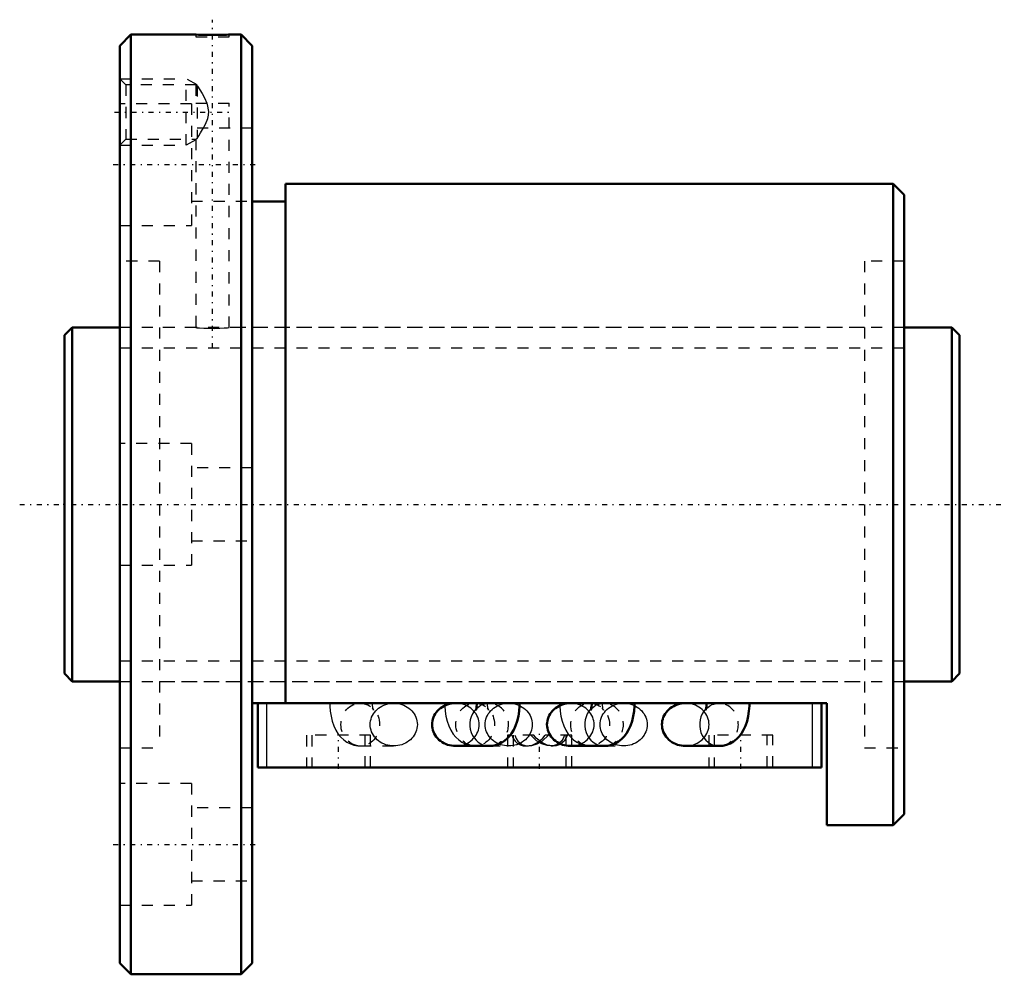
# Model space of a CAD drawing. Header units: millimetres. Extents: x -4 to 85, y -42.5 to 43.9.
import ezdxf

# ---------------------------------------------------------------- set-up
doc = ezdxf.new("R2010")
doc.units = ezdxf.units.MM
doc.linetypes.add('Center', pattern=[1.5, 0.45, -0.5, 0.05, -0.5])
doc.linetypes.add('Dashed', pattern=[2, 1, -1])
for name, color, linetype, lineweight in [('2d ConnectionPoints', 7, 'Continuous', 50), ('AM_0', 7, 'Continuous', 50), ('AM_4', 3, 'Continuous', 25), ('AM_5', 3, 'Continuous', 25), ('AM_7', 7, 'Center', 25), ('AM_9', 6, 'Dashed', 25)]:
    doc.layers.add(name, color=color, linetype=linetype, lineweight=lineweight)

# ---------------------------------------------------------------- blocks, each defined once
blk = doc.blocks.new('1_BNF_3205_7_5RR_Nut_0_in_BNF3205V_7_5RRG1_81LC0_000_rev_4')
at = {"layer": 'AM_0'}
for p, q in [((6, 42.5), (5, 41.5)), ((6, 42.5), (6, -42.5)), ((11.9, 42.5), (6, 42.5)), ((16, 42.5), (14.882, 42.5)), ((16, 42.5), (16, -42.5)), ((17, 41.5), (16, 42.5)), ((5, 41.5), (5, -41.5)), ((17, 41.5), (17, -41.5)), ((75, 29), (20, 29)), ((20, 29), (20, -17.98)), ((76, 28), (75, 29)), ((75, 29), (75, -29)), ((76, 28), (76, -28)), ((20, 27.4), (17, 27.4)), ((69, -17.98), (17, -17.98)), ((17.5, -23.78), (17.5, -17.98)), ((37.317, -17.981), (35.398, -17.981)), ((47.717, -17.981), (45.798, -17.981)), ((58.117, -17.981), (56.198, -17.981)), ((68.5, -23.78), (68.5, -17.98)), ((69, -29), (69, -17.98)), ((35.398, -21.846), (38.432, -21.846)), ((45.798, -21.846), (48.832, -21.846)), ((56.198, -21.846), (59.232, -21.846)), ((68.5, -23.78), (17.5, -23.78)), ((75, -29), (76, -28)), ((69, -29), (75, -29)), ((5, -41.5), (6, -42.5)), ((16, -42.5), (17, -41.5)), ((6, -42.5), (16, -42.5))]:
    blk.add_line(p, q, dxfattribs=at)
for points in [[(14.9, 42.5), (14.86, 42.499), (14.664, 42.492), (14.326, 42.484), (13.883, 42.476), (13.385, 42.474), (12.89, 42.477), (12.452, 42.484), (12.121, 42.493), (11.934, 42.499), (11.9, 42.5)], [(35.398, -17.981), (35.212, -17.988), (35.028, -18.01), (34.846, -18.047), (34.669, -18.098), (34.497, -18.162), (34.332, -18.24), (34.175, -18.33), (34.027, -18.433), (33.89, -18.547), (33.765, -18.671), (33.651, -18.805), (33.551, -18.947), (33.466, -19.097), (33.394, -19.252), (33.338, -19.413), (33.298, -19.578), (33.274, -19.745), (33.266, -19.913)], [(37.317, -17.98), (37.315, -18.081), (37.3, -18.272), (37.275, -18.432), (37.251, -18.533), (37.233, -18.587), (37.229, -18.596)], [(38.432, -21.846), (38.779, -21.819), (39.124, -21.738), (39.445, -21.61), (39.739, -21.44), (40.006, -21.232), (40.247, -20.988), (40.463, -20.707), (40.656, -20.384), (40.826, -20.012), (40.968, -19.591), (41.074, -19.142), (41.143, -18.684), (41.177, -18.225), (41.182, -17.98)], [(45.798, -17.981), (45.612, -17.988), (45.428, -18.01), (45.246, -18.047), (45.069, -18.098), (44.897, -18.162), (44.732, -18.24), (44.575, -18.33), (44.427, -18.433), (44.29, -18.547), (44.165, -18.671), (44.051, -18.805), (43.951, -18.947), (43.866, -19.097), (43.794, -19.252), (43.738, -19.413), (43.698, -19.578), (43.674, -19.745), (43.666, -19.913)], [(47.717, -17.98), (47.715, -18.081), (47.7, -18.272), (47.675, -18.432), (47.651, -18.533), (47.633, -18.587), (47.629, -18.596)], [(48.832, -21.846), (49.179, -21.819), (49.524, -21.738), (49.845, -21.61), (50.139, -21.44), (50.406, -21.232), (50.647, -20.988), (50.863, -20.707), (51.056, -20.384), (51.226, -20.012), (51.368, -19.591), (51.474, -19.142), (51.543, -18.684), (51.577, -18.225), (51.582, -17.98)], [(56.198, -17.981), (56.012, -17.988), (55.828, -18.01), (55.646, -18.047), (55.469, -18.098), (55.297, -18.162), (55.132, -18.24), (54.975, -18.33), (54.827, -18.433), (54.69, -18.547), (54.565, -18.671), (54.451, -18.805), (54.351, -18.947), (54.266, -19.097), (54.194, -19.252), (54.138, -19.413), (54.098, -19.578), (54.074, -19.745), (54.066, -19.913)], [(58.117, -17.98), (58.115, -18.081), (58.1, -18.272), (58.075, -18.432), (58.051, -18.533), (58.033, -18.587), (58.029, -18.596)], [(59.232, -21.846), (59.579, -21.819), (59.924, -21.738), (60.245, -21.61), (60.539, -21.44), (60.806, -21.232), (61.047, -20.988), (61.263, -20.707), (61.456, -20.384), (61.626, -20.012), (61.768, -19.591), (61.874, -19.142), (61.943, -18.684), (61.977, -18.225), (61.982, -17.98)], [(33.266, -19.913), (33.274, -20.082), (33.298, -20.249), (33.338, -20.413), (33.394, -20.574), (33.466, -20.73), (33.551, -20.88), (33.651, -21.022), (33.765, -21.155), (33.89, -21.28), (34.027, -21.394), (34.175, -21.496), (34.332, -21.587), (34.497, -21.665), (34.669, -21.729), (34.846, -21.78), (35.028, -21.816), (35.212, -21.838), (35.398, -21.846)], [(43.666, -19.913), (43.674, -20.082), (43.698, -20.249), (43.738, -20.413), (43.794, -20.574), (43.866, -20.73), (43.951, -20.88), (44.051, -21.022), (44.165, -21.155), (44.29, -21.28), (44.427, -21.394), (44.575, -21.496), (44.732, -21.587), (44.897, -21.665), (45.069, -21.729), (45.246, -21.78), (45.428, -21.816), (45.612, -21.838), (45.798, -21.846)], [(54.066, -19.913), (54.074, -20.082), (54.098, -20.249), (54.138, -20.413), (54.194, -20.574), (54.266, -20.73), (54.351, -20.88), (54.451, -21.022), (54.565, -21.155), (54.69, -21.28), (54.827, -21.394), (54.975, -21.496), (55.132, -21.587), (55.297, -21.665), (55.469, -21.729), (55.646, -21.78), (55.828, -21.816), (56.012, -21.838), (56.198, -21.846)]]:
    blk.add_lwpolyline(points, dxfattribs=at)
at = {"layer": 'AM_4'}
for p, q in [((18.3, -23.78), (18.3, -17.98)), ((67.7, -23.78), (67.7, -17.98))]:
    blk.add_line(p, q, dxfattribs=at)
for centre in [(38.432, -19.913), (48.832, -19.913), (59.232, -19.913)]:
    blk.add_ellipse(centre, major_axis=(0, 1.932), ratio=0.906308, start_param=0.74556, end_param=3.144613, dxfattribs=at)
at = {"layer": 'AM_5', "linetype": 'Dashed'}
for p, q in [((5, 38.5), (11, 38.5)), ((11, 32.5), (11, 38.5)), ((12, 37.958), (11, 38.5)), ((11.9, 32.987), (11, 32.5)), ((5, 32.5), (11, 32.5))]:
    blk.add_line(p, q, dxfattribs=at)
at = {"layer": 'AM_7'}
for p, q in [((13.4, 14.15), (13.4, 43.85)), ((4.52, 35.5), (15.08, 35.5)), ((4.4, 30.744), (17.6, 30.744)), ((24.8, -23.925), (24.8, -20.735)), ((43, -23.925), (43, -20.735)), ((61.2, -23.925), (61.2, -20.735)), ((4.4, -30.744), (17.6, -30.744))]:
    blk.add_line(p, q, dxfattribs=at)
at = {"layer": 'AM_9'}
for p, q in [((11.9, 42.5), (11.9, 42.3)), ((11.9, 42.3), (14.9, 42.3)), ((14.9, 42.3), (14.9, 42.5)), ((5.541, 37.958), (5, 38.5)), ((11.912, 37.958), (5.541, 37.958)), ((5.541, 37.958), (5.541, 33.041)), ((11.9, 37.958), (11.9, 36.3)), ((12, 37.899), (11.9, 37.958)), ((12, 37.899), (12, 33.101)), ((11.5, 36.244), (5, 36.244)), ((11.5, 36.244), (11.5, 25.244)), ((11.9, 36.3), (14.9, 36.3)), ((14.9, 15.998), (14.9, 36.3)), ((17, 34.044), (11.5, 34.044)), ((5, 32.5), (5.541, 33.041)), ((5.541, 33.041), (11.912, 33.041)), ((11.9, 33.041), (12, 33.101)), ((11.9, 33.049), (11.9, 16)), ((11.5, 27.444), (17, 27.444)), ((5, 25.244), (11.5, 25.244)), ((8.6, 22), (5, 22)), ((8.6, 22), (8.6, -22)), ((72.4, 22), (72.4, -22)), ((76, 22), (72.4, 22)), ((11.9, 16), (8.6, 16)), ((72.4, 16), (14.881, 16)), ((11.5, 5.5), (5, 5.5)), ((11.5, 5.5), (11.5, -5.5)), ((17, 3.3), (11.5, 3.3)), ((11.5, -3.3), (17, -3.3)), ((5, -5.5), (11.5, -5.5)), ((8.6, -16), (72.4, -16)), ((26.768, -17.981), (26.841, -17.983)), ((29.802, -17.981), (26.768, -17.981)), ((26.841, -17.983), (26.9, -17.987)), ((40.202, -17.981), (37.317, -17.981)), ((50.602, -17.981), (47.717, -17.981)), ((59.232, -17.981), (58.117, -17.981)), ((27.7, -20.88), (21.9, -20.88)), ((21.9, -20.88), (21.9, -23.78)), ((22.4, -20.88), (22.4, -23.78)), ((27.2, -23.78), (27.2, -20.88)), ((27.7, -23.78), (27.7, -20.88)), ((42.485, -20.88), (40.1, -20.88)), ((40.1, -20.88), (40.1, -23.78)), ((40.483, -20.88), (40.58, -21.109)), ((40.6, -20.88), (40.6, -23.78)), ((45.9, -20.88), (43.515, -20.88)), ((45.4, -23.78), (45.4, -20.88)), ((45.9, -23.78), (45.9, -20.88)), ((64.1, -20.88), (58.3, -20.88)), ((58.3, -20.88), (58.3, -23.78)), ((58.8, -20.88), (58.8, -23.78)), ((63.6, -23.78), (63.6, -20.88)), ((64.1, -23.78), (64.1, -20.88)), ((5, -22), (8.6, -22)), ((26.768, -21.846), (29.802, -21.846)), ((38.432, -21.846), (40.202, -21.846)), ((41.775, -21.846), (41.992, -21.846)), ((44.008, -21.846), (44.225, -21.846)), ((48.832, -21.846), (50.602, -21.846)), ((72.4, -22), (76, -22)), ((11.5, -25.244), (5, -25.244)), ((11.5, -25.244), (11.5, -36.244)), ((17, -27.444), (11.5, -27.444)), ((11.5, -34.044), (17, -34.044)), ((5, -36.244), (11.5, -36.244))]:
    blk.add_line(p, q, dxfattribs=at)
for points in [[(12, 37.899), (12.031, 37.851), (12.25, 37.503), (12.454, 37.162), (12.66, 36.79), (12.886, 36.3)], [(12, 33.101), (12.156, 33.347), (12.319, 33.611), (12.491, 33.903), (12.751, 34.389), (12.961, 34.914), (13.034, 35.225), (13.055, 35.544), (12.934, 36.17), (12.886, 36.3)], [(11.9, 16), (11.984, 15.992), (12.227, 15.973), (12.602, 15.95), (13.068, 15.933), (13.571, 15.93), (14.052, 15.943), (14.461, 15.965), (14.752, 15.987), (14.891, 15.999), (14.9, 16)], [(24.018, -17.98), (24.023, -18.231), (24.057, -18.687), (24.126, -19.14), (24.232, -19.589), (24.384, -20.036), (24.567, -20.427), (24.779, -20.766), (25.015, -21.056), (25.276, -21.302), (25.563, -21.505), (25.873, -21.663), (26.201, -21.774), (26.541, -21.834), (26.768, -21.846)], [(26.9, -17.987), (27.055, -18.007), (27.064, -18.009)], [(27.064, -18.009), (27.326, -18.083), (27.45, -18.137)], [(27.67, -19.913), (27.678, -19.745), (27.702, -19.578), (27.743, -19.413), (27.799, -19.252), (27.87, -19.097), (27.956, -18.947), (28.056, -18.805), (28.169, -18.671), (28.295, -18.547), (28.432, -18.433), (28.579, -18.33), (28.736, -18.24), (28.901, -18.162), (29.073, -18.098), (29.25, -18.047), (29.432, -18.01), (29.616, -17.988), (29.802, -17.981)], [(27.844, -18.424), (27.859, -18.44), (27.933, -18.533), (27.965, -18.586), (27.971, -18.596)], [(27.953, -18.546), (27.934, -18.472), (27.909, -18.344), (27.891, -18.177), (27.883, -17.98)], [(27.971, -18.596), (27.97, -18.594), (27.956, -18.557), (27.953, -18.546)], [(29.802, -17.981), (29.988, -17.988), (30.172, -18.01), (30.354, -18.047), (30.531, -18.098), (30.703, -18.162), (30.868, -18.24), (31.025, -18.33), (31.173, -18.433), (31.31, -18.547), (31.435, -18.671), (31.549, -18.805), (31.649, -18.947), (31.734, -19.097), (31.806, -19.252), (31.862, -19.413), (31.902, -19.578), (31.926, -19.745), (31.934, -19.913), (31.926, -20.082), (31.902, -20.249), (31.862, -20.413), (31.806, -20.574), (31.734, -20.73), (31.649, -20.88), (31.549, -21.022), (31.435, -21.155), (31.31, -21.28), (31.173, -21.394), (31.025, -21.496), (30.868, -21.587), (30.703, -21.665), (30.531, -21.729), (30.354, -21.78), (30.172, -21.816), (29.988, -21.838), (29.802, -21.846)], [(34.418, -17.98), (34.423, -18.231), (34.457, -18.687), (34.526, -19.14), (34.632, -19.589), (34.784, -20.036), (34.967, -20.427), (35.179, -20.766), (35.415, -21.056), (35.676, -21.302), (35.963, -21.505), (36.273, -21.663), (36.601, -21.774), (36.941, -21.834), (37.168, -21.846)], [(35.398, -21.846), (35.584, -21.838), (35.768, -21.816), (35.95, -21.78), (36.127, -21.729), (36.299, -21.665), (36.464, -21.587), (36.621, -21.496), (36.768, -21.394), (36.905, -21.28), (37.031, -21.155), (37.144, -21.022), (37.244, -20.88), (37.33, -20.73), (37.401, -20.574), (37.457, -20.413), (37.498, -20.249), (37.522, -20.082), (37.53, -19.913), (37.522, -19.745), (37.498, -19.578), (37.457, -19.413), (37.401, -19.252), (37.33, -19.097), (37.244, -18.947), (37.144, -18.805), (37.031, -18.671), (36.905, -18.547), (36.768, -18.433), (36.621, -18.33), (36.464, -18.24), (36.299, -18.162), (36.127, -18.098), (35.95, -18.047), (35.768, -18.01), (35.584, -17.988), (35.398, -17.981)], [(37.229, -18.596), (37.231, -18.593), (37.254, -18.553), (37.313, -18.472), (37.423, -18.357), (37.591, -18.227), (37.813, -18.108), (37.95, -18.056)], [(37.464, -18.009), (37.726, -18.083), (37.85, -18.137)], [(37.95, -18.056), (38.075, -18.022), (38.358, -17.983), (38.432, -17.981)], [(38.07, -19.913), (38.078, -19.745), (38.102, -19.578), (38.143, -19.413), (38.199, -19.252), (38.27, -19.097), (38.356, -18.947), (38.456, -18.805), (38.569, -18.671), (38.695, -18.547), (38.832, -18.433), (38.979, -18.33), (39.136, -18.24), (39.301, -18.162), (39.473, -18.098), (39.65, -18.047), (39.832, -18.01), (40.016, -17.988), (40.202, -17.981)], [(38.244, -18.424), (38.259, -18.44), (38.333, -18.533), (38.365, -18.586), (38.371, -18.596)], [(38.353, -18.546), (38.334, -18.472), (38.309, -18.344), (38.291, -18.177), (38.283, -17.98)], [(38.371, -18.596), (38.37, -18.594), (38.356, -18.557), (38.353, -18.546)], [(40.202, -17.981), (40.388, -17.988), (40.572, -18.01), (40.754, -18.047), (40.931, -18.098), (41.103, -18.162), (41.268, -18.24), (41.425, -18.33), (41.573, -18.433), (41.71, -18.547), (41.835, -18.671), (41.949, -18.805), (42.049, -18.947), (42.134, -19.097), (42.206, -19.252), (42.262, -19.413), (42.302, -19.578), (42.326, -19.745), (42.334, -19.913), (42.326, -20.082), (42.302, -20.249), (42.262, -20.413), (42.206, -20.574), (42.134, -20.73), (42.049, -20.88), (41.949, -21.022), (41.835, -21.155), (41.71, -21.28), (41.573, -21.394), (41.425, -21.496), (41.268, -21.587), (41.103, -21.665), (40.931, -21.729), (40.754, -21.78), (40.572, -21.816), (40.388, -21.838), (40.202, -21.846)], [(44.818, -17.98), (44.823, -18.231), (44.857, -18.687), (44.926, -19.14), (45.032, -19.589), (45.184, -20.036), (45.367, -20.427), (45.579, -20.766), (45.815, -21.056), (46.076, -21.302), (46.363, -21.505), (46.673, -21.663), (47.001, -21.774), (47.341, -21.834), (47.568, -21.846)], [(45.798, -21.846), (45.984, -21.838), (46.168, -21.816), (46.35, -21.78), (46.527, -21.729), (46.699, -21.665), (46.864, -21.587), (47.021, -21.496), (47.168, -21.394), (47.305, -21.28), (47.431, -21.155), (47.544, -21.022), (47.644, -20.88), (47.73, -20.73), (47.801, -20.574), (47.857, -20.413), (47.898, -20.249), (47.922, -20.082), (47.93, -19.913), (47.922, -19.745), (47.898, -19.578), (47.857, -19.413), (47.801, -19.252), (47.73, -19.097), (47.644, -18.947), (47.544, -18.805), (47.431, -18.671), (47.305, -18.547), (47.168, -18.433), (47.021, -18.33), (46.864, -18.24), (46.699, -18.162), (46.527, -18.098), (46.35, -18.047), (46.168, -18.01), (45.984, -17.988), (45.798, -17.981)], [(47.629, -18.596), (47.631, -18.593), (47.654, -18.553), (47.713, -18.472), (47.823, -18.357), (47.991, -18.227), (48.213, -18.108), (48.35, -18.056)], [(47.864, -18.009), (48.126, -18.083), (48.25, -18.137)], [(48.35, -18.056), (48.475, -18.022), (48.758, -17.983), (48.832, -17.981)], [(48.47, -19.913), (48.478, -19.745), (48.502, -19.578), (48.543, -19.413), (48.599, -19.252), (48.67, -19.097), (48.756, -18.947), (48.856, -18.805), (48.969, -18.671), (49.095, -18.547), (49.232, -18.433), (49.379, -18.33), (49.536, -18.24), (49.701, -18.162), (49.873, -18.098), (50.05, -18.047), (50.232, -18.01), (50.416, -17.988), (50.602, -17.981)], [(48.644, -18.424), (48.659, -18.44), (48.733, -18.533), (48.765, -18.586), (48.771, -18.596)], [(48.753, -18.546), (48.734, -18.472), (48.709, -18.344), (48.691, -18.177), (48.683, -17.98)], [(48.771, -18.596), (48.77, -18.594), (48.756, -18.557), (48.753, -18.546)], [(50.602, -17.981), (50.788, -17.988), (50.972, -18.01), (51.154, -18.047), (51.331, -18.098), (51.503, -18.162), (51.668, -18.24), (51.825, -18.33), (51.973, -18.433), (52.11, -18.547), (52.235, -18.671), (52.349, -18.805), (52.449, -18.947), (52.534, -19.097), (52.606, -19.252), (52.662, -19.413), (52.702, -19.578), (52.726, -19.745), (52.734, -19.913), (52.726, -20.082), (52.702, -20.249), (52.662, -20.413), (52.606, -20.574), (52.534, -20.73), (52.449, -20.88), (52.349, -21.022), (52.235, -21.155), (52.11, -21.28), (51.973, -21.394), (51.825, -21.496), (51.668, -21.587), (51.503, -21.665), (51.331, -21.729), (51.154, -21.78), (50.972, -21.816), (50.788, -21.838), (50.602, -21.846)], [(56.198, -21.846), (56.384, -21.838), (56.568, -21.816), (56.75, -21.78), (56.927, -21.729), (57.099, -21.665), (57.264, -21.587), (57.421, -21.496), (57.568, -21.394), (57.705, -21.28), (57.831, -21.155), (57.944, -21.022), (58.044, -20.88), (58.13, -20.73), (58.201, -20.574), (58.257, -20.413), (58.298, -20.249), (58.322, -20.082), (58.33, -19.913), (58.322, -19.745), (58.298, -19.578), (58.257, -19.413), (58.201, -19.252), (58.13, -19.097), (58.044, -18.947), (57.944, -18.805), (57.831, -18.671), (57.705, -18.547), (57.568, -18.433), (57.421, -18.33), (57.264, -18.24), (57.099, -18.162), (56.927, -18.098), (56.75, -18.047), (56.568, -18.01), (56.384, -17.988), (56.198, -17.981)], [(58.029, -18.596), (58.031, -18.593), (58.054, -18.553), (58.113, -18.472), (58.223, -18.357), (58.391, -18.227), (58.613, -18.108), (58.75, -18.056)], [(58.75, -18.056), (58.875, -18.022), (59.158, -17.983), (59.232, -17.981)], [(29.802, -21.846), (29.616, -21.838), (29.432, -21.816), (29.25, -21.78), (29.073, -21.729), (28.901, -21.665), (28.736, -21.587), (28.579, -21.496), (28.432, -21.394), (28.295, -21.28), (28.169, -21.155), (28.056, -21.022), (27.956, -20.88), (27.87, -20.73), (27.799, -20.574), (27.743, -20.413), (27.702, -20.249), (27.678, -20.082), (27.67, -19.913)], [(40.202, -21.846), (40.016, -21.838), (39.832, -21.816), (39.65, -21.78), (39.473, -21.729), (39.301, -21.665), (39.136, -21.587), (38.979, -21.496), (38.832, -21.394), (38.695, -21.28), (38.569, -21.155), (38.456, -21.022), (38.356, -20.88), (38.27, -20.73), (38.199, -20.574), (38.143, -20.413), (38.102, -20.249), (38.078, -20.082), (38.07, -19.913)], [(50.602, -21.846), (50.416, -21.838), (50.232, -21.816), (50.05, -21.78), (49.873, -21.729), (49.701, -21.665), (49.536, -21.587), (49.379, -21.496), (49.232, -21.394), (49.095, -21.28), (48.969, -21.155), (48.856, -21.022), (48.756, -20.88), (48.67, -20.73), (48.599, -20.574), (48.543, -20.413), (48.502, -20.249), (48.478, -20.082), (48.47, -19.913)], [(40.58, -21.109), (40.772, -21.4), (40.982, -21.596), (41.236, -21.741), (41.501, -21.82), (41.775, -21.846)], [(40.756, -20.88), (40.865, -21.166), (41.021, -21.412), (41.393, -21.713), (41.815, -21.836), (41.985, -21.846)], [(41.775, -21.846), (41.792, -21.846), (42.312, -21.761), (42.811, -21.534), (43.299, -21.144), (43.515, -20.88)], [(41.985, -21.846), (42.308, -21.815), (42.786, -21.665), (43.27, -21.384), (43.789, -20.88)], [(44.015, -21.846), (43.692, -21.815), (43.214, -21.665), (42.73, -21.384), (42.211, -20.88)], [(44.225, -21.846), (44.208, -21.846), (43.688, -21.761), (43.189, -21.534), (42.701, -21.144), (42.485, -20.88)], [(45.244, -20.88), (45.137, -21.162), (44.979, -21.412), (44.607, -21.713), (44.185, -21.836), (44.015, -21.846)], [(45.517, -20.88), (45.228, -21.4), (45.022, -21.593), (44.764, -21.741), (44.505, -21.82), (44.225, -21.846)]]:
    blk.add_lwpolyline(points, dxfattribs=at)
for centre in [(26.768, -19.913), (37.168, -19.913), (47.568, -19.913)]:
    blk.add_ellipse(centre, major_axis=(0, 1.932), ratio=0.906308, dxfattribs=at)
for centre, start_param, end_param in [((38.432, -19.913), 0.612987, 0.74556), ((38.432, -19.913), 3.253712, 6.562306), ((48.832, -19.913), 0.612987, 0.74556), ((48.832, -19.913), 3.253712, 6.562306), ((59.232, -19.913), 0.612987, 0.74556), ((59.232, -19.913), 3.253712, 6.562306), ((38.432, -19.913), 3.144613, 3.233088), ((48.832, -19.913), 3.144613, 3.233088), ((59.232, -19.913), 3.144613, 3.233088)]:
    blk.add_ellipse(centre, major_axis=(0, 1.932), ratio=0.906308, start_param=start_param, end_param=end_param, dxfattribs=at)
blk = doc.blocks.new('2_BNF_3205_7_5RR000_Shaft_0_in_BNF3205V_7_5RRG1_81LC0_000_rev_4')
at = {"layer": 'AM_0'}
for p, q in [((0.7, 16), (0, 15.3)), ((0, 15.3), (0, -15.3)), ((5, 16), (0.7, 16)), ((0.7, 16), (0.7, -16)), ((80.3, 16), (76, 16)), ((80.3, 16), (80.3, -16)), ((81, 15.3), (80.3, 16)), ((81, 15.3), (81, -15.3)), ((0, -15.3), (0.7, -16)), ((0.7, -16), (5, -16)), ((76, -16), (80.3, -16)), ((80.3, -16), (81, -15.3))]:
    blk.add_line(p, q, dxfattribs=at)
at = {"layer": 'AM_5', "linetype": 'Dashed'}
for p, q in [((5, 14.1595), (76, 14.1595)), ((5, -14.1595), (76, -14.1595))]:
    blk.add_line(p, q, dxfattribs=at)
at = {"layer": 'AM_7'}
blk.add_line((-4.05, 0), (85.05, 0), dxfattribs=at)
at = {"layer": 'AM_9'}
for p, q in [((76, 16), (5, 16)), ((5, -16), (76, -16))]:
    blk.add_line(p, q, dxfattribs=at)

msp = doc.modelspace()

# ---------------------------------------------------------------- linework, layer by layer
at = {"layer": '2d ConnectionPoints'}
for p in [(0, 0), (5, 0)]:
    msp.add_point(p, dxfattribs=at)

# ---------------------------------------------------------------- block references
for name in ['1_BNF_3205_7_5RR_Nut_0_in_BNF3205V_7_5RRG1_81LC0_000_rev_4', '2_BNF_3205_7_5RR000_Shaft_0_in_BNF3205V_7_5RRG1_81LC0_000_rev_4']:
    msp.add_blockref(name, (0, 0))

doc.saveas('drawing.dxf')
